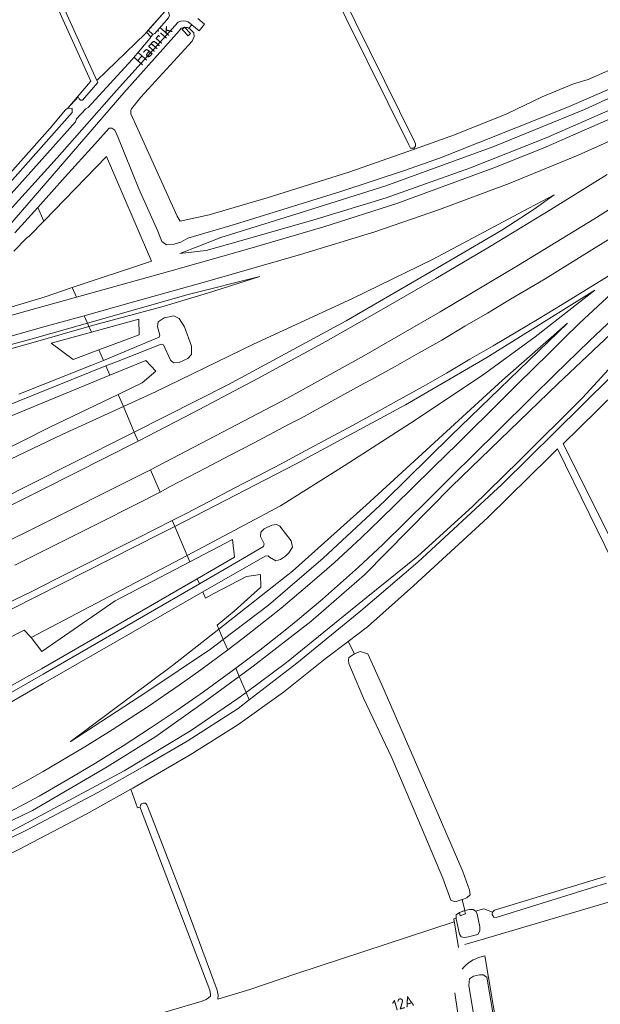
# Model space of a CAD drawing. Header units: metres. Extents: x 209813 to 223847, y 571801 to 587119.
# Tile 76 of 256: x 214250 to 214466, y 574400 to 574766. Entities that reach past the tile are written whole.
import ezdxf
from ezdxf.enums import TextEntityAlignment as Align

# ---------------------------------------------------------------- set-up
doc = ezdxf.new("R2010")
doc.units = ezdxf.units.M
for name, color, linetype, lineweight in [('B-RO-GR-GRAS-GV', 8, 'Continuous', 0), ('B-RO-GR-GROENVOORZIENING-GV', 8, 'Continuous', 0), ('B-RO-GW-TALUD_KRUIN-G', 8, 'Continuous', 0), ('B-RO-KW-KUNSTWERK_STUW-GV', 8, 'Continuous', 0), ('B-RO-OG-BEBOUWING-T18', 8, 'Continuous', 0), ('B-RO-OG-TERREIN_ERF-GV', 8, 'Continuous', 0), ('B-RO-OG-TOPOGRAFIE-T18', 8, 'Continuous', 0), ('B-RO-OG-WEG-GV', 8, 'Continuous', 0), ('B-RO-VH-ONVERHARD-GV', 8, 'Continuous', 0), ('B-RO-VH-VERHARDING_STRAATBAKSTEEN-GV', 8, 'Continuous', 0)]:
    doc.layers.add(name, color=color, linetype=linetype, lineweight=lineweight)
doc.styles.add('NLCS-ISO-M200-T18', font='txt', dxfattribs={"height": 0.36})

msp = doc.modelspace()

# ---------------------------------------------------------------- linework, layer by layer
at = {"layer": 'B-RO-GR-GRAS-GV', "flags": 128}
for points in [[(214154.928, 574745.444), (214182.711, 574675.928), (214183.302, 574674.419), (214219.49, 574688.59), (214234.24, 574698.7), (214235.273, 574697.723), (214236.998, 574699.312), (214260.933, 574726.106), (214266.66, 574732.931), (214267.538, 574733.529), (214275.227, 574742.555), (214276.099, 574743.533), (214265.15, 574767.598), (214251.589, 574799.712), (214237.74, 574831.189), (214221.522, 574868.354), (214213.661, 574886.525), (214163.737, 575002.278), (214145.695, 575044.038)], [(214357.868, 574799.533), (214396.531, 574721.108), (214396.925, 574720.263), (214396.884, 574719.441), (214396.316, 574718.666), (214396.475, 574718.327), (214411.382, 574723.569), (214430.892, 574731.459), (214444.052, 574737.697), (214455.694, 574742.566), (214461.143, 574744.189), (214474.617, 574750.138)], [(214594.904, 574744.238), (214561.539, 574721.355), (214550.204, 574713.836), (214510.256, 574685.007), (214480.464, 574659.863), (214449.817, 574630.926), (214410.446, 574592.878), (214377.882, 574559.856), (214357.915, 574542.496), (214336.521, 574525.97), (214331.279, 574522.126), (214333.859, 574516.116), (214348.935, 574527.351), (214374.638, 574548.308), (214397.818, 574566.887), (214418.101, 574585.373), (214435.438, 574602.27), (214459.088, 574625.772), (214476.959, 574645.214), (214491.308, 574659.479)], [(214333.859, 574516.116), (214335.04, 574513.365), (214352.753, 574527.07), (214376.603, 574546.492), (214397.796, 574564.616), (214429.181, 574593.663), (214458.77, 574622.965), (214481.213, 574645.112), (214507.345, 574669.404), (214529.501, 574688.149), (214555.564, 574709.34), (214569.869, 574719.474), (214590.222, 574734.709), (214597.501, 574739.918), (214595.906, 574742.572), (214594.277, 574741.251), (214570.966, 574724.019), (214554.711, 574711.692), (214540.354, 574700.381), (214519.871, 574684.706), (214505.063, 574672.187), (214491.308, 574659.479)], [(214633.006, 574504.992), (214542.418, 574691.447), (214541.546, 574690.778), (214523.866, 574676.681), (214510.025, 574664.88), (214478.809, 574635.081), (214457.912, 574614.555), (214451.783, 574608.676), (214520.142, 574472.17), (214522.216, 574468.065), (214522.648, 574466.553), (214522.766, 574465.875), (214522.778, 574464.604), (214530.659, 574466.973)], [(214274.848, 574653.559), (214255.087, 574647.936), (214231.338, 574641.458), (214204.574, 574634.014), (214185.515, 574628.279), (214160.086, 574619.85), (214138.405, 574611.073), (214155.983, 574616.891), (214181.22, 574625.071), (214204.653, 574631.96), (214233.784, 574640.486), (214255.471, 574646.638), (214275.381, 574652.316)], [(214473.325, 574558.636), (214449.763, 574606.739), (214446.766, 574603.863), (214423.873, 574581.289), (214396.153, 574555.871), (214379, 574540.548), (214371.855, 574535.129), (214374.179, 574530.504), (214376.351, 574531.386), (214379.216, 574530.583), (214384.38, 574518.989), (214400.266, 574482.575), (214414.479, 574449.559), (214417, 574442.635), (214417.213, 574440.803), (214415.982, 574439.75), (214414.701, 574439.218), (214414.253, 574439.085)], [(214323.718, 574539.736), (214306.482, 574526.203), (214268.395, 574497.77), (214296.98, 574516.327), (214320.565, 574532.239), (214325.372, 574535.882)], [(214371.855, 574535.129), (214363.25, 574528.603), (214347.778, 574516.23), (214330.762, 574504.101), (214313.036, 574492.891), (214291.737, 574480.541), (214291.03, 574480.15)], [(214294.407, 574473.452), (214294.52, 574474.167), (214294.902, 574474.74), (214295.616, 574475.026), (214296.387, 574474.916), (214296.877, 574474.36), (214297.398, 574473.259), (214309.901, 574440.892), (214323.09, 574405.414), (214323.429, 574403.573), (214323.382, 574401.995), (214335.259, 574405.621), (214352.385, 574411.505), (214411.341, 574430.826), (214411.157, 574431.973), (214412.086, 574432.272), (214412.086, 574433.447), (214413.229, 574434.327), (214415.255, 574435.017), (214414.253, 574439.085), (214411.622, 574438.302), (214410.047, 574438.854), (214407.048, 574447.024), (214398.002, 574468.536), (214388.077, 574491.869), (214377.535, 574514.002), (214372.068, 574526.867), (214371.945, 574528.129), (214372.039, 574529.123), (214374.179, 574530.504)], [(214331.279, 574522.126), (214317.917, 574512.328), (214300.282, 574499.827), (214282.177, 574488.493), (214254.403, 574472.207), (214223.481, 574457.295), (214195.611, 574443.447), (214172.109, 574431.596), (214162.998, 574426.602), (214167.287, 574426.554), (214180.181, 574432.364), (214206.993, 574445.331), (214241.64, 574461.994), (214288.437, 574486.973), (214313.176, 574501.897), (214330.824, 574513.854), (214333.859, 574516.116)], [(214234.865, 574376.983), (214317.459, 574401.352), (214319.027, 574401.929), (214319.922, 574402.504), (214320.598, 574403.146), (214320.598, 574403.828), (214320.305, 574405.379), (214294.61, 574472.938), (214294.407, 574473.452), (214293.499, 574473.252), (214291.03, 574480.15), (214274.359, 574470.916), (214249.325, 574457.716), (214216.523, 574441.286), (214196.367, 574431.57), (214199.354, 574422.243), (214197.338, 574411.241), (214225.216, 574420.709), (214226.163, 574421.016), (214232.262, 574401.354), (214233.42, 574397.828)], [(214415.255, 574435.017), (214417.027, 574435.451), (214418.307, 574435.451), (214419.176, 574434.835), (214422.316, 574435.659), (214425.587, 574434.389), (214425.624, 574434.565), (214426.323, 574435.204), (214467.438, 574447.705)]]:
    msp.add_lwpolyline(points, dxfattribs=at)
for points in [[(214309.158, 574679.507), (214318.941, 574680.572), (214326.918, 574682.841), (214358.697, 574691.822), (214385.931, 574700.224), (214417.377, 574711.307), (214445.469, 574722.501), (214476.404, 574736.043), (214510.105, 574752.737), (214531.492, 574764.095), (214552.821, 574776.562), (214526.906, 574765.113), (214497.342, 574750.253), (214459.735, 574733.015), (214426.046, 574719.211), (214385.796, 574704.598), (214353.987, 574694.597), (214324.447, 574685.355), (214316.249, 574682.143)], [(214448.443, 574701.314), (214439.126, 574696.29), (214403.246, 574677.203), (214373.421, 574662.687), (214336.629, 574645.778), (214300.146, 574627.991), (214288.18, 574622.507), (214292.255, 574613.015), (214327.354, 574630.739), (214371.059, 574654.412), (214405.056, 574674.131), (214428.98, 574688.118), (214441.004, 574695.944)], [(214338.941, 574670.841), (214312.308, 574664.231), (214274.848, 574653.559), (214275.381, 574652.316), (214278.882, 574653.314), (214302.56, 574659.556), (214319.542, 574664.638)], [(214463.651, 574665.859), (214423.464, 574640.779), (214393.2, 574623.173), (214352.298, 574601.094), (214307.313, 574577.944), (214311.973, 574567.09), (214318.065, 574570.283), (214346.662, 574585.584), (214370.368, 574600.452), (214395.026, 574616.38), (214421.708, 574634.113), (214441.479, 574648.408)], [(214453.47, 574653.546), (214429.247, 574632.287), (214378.6, 574585.88), (214351.111, 574561.244), (214323.718, 574539.736), (214325.372, 574535.882), (214342.169, 574548.612), (214362.569, 574566.098), (214385.476, 574587.474), (214410.063, 574611.645), (214428.246, 574629.29)], [(214312.953, 574564.809), (214311.973, 574567.09), (214253.892, 574536.642), (214257.794, 574531.436), (214285.174, 574550.24)]]:
    msp.add_lwpolyline(points, close=True, dxfattribs=at)
at = {"layer": 'B-RO-GR-GROENVOORZIENING-GV', "flags": 128}
msp.add_lwpolyline([(214552.821, 574776.562), (214531.492, 574764.095), (214510.105, 574752.737), (214476.404, 574736.043), (214445.469, 574722.501), (214417.377, 574711.307), (214385.931, 574700.224), (214358.697, 574691.822), (214326.918, 574682.841), (214318.941, 574680.572), (214309.158, 574679.507), (214316.249, 574682.143), (214324.447, 574685.355), (214353.987, 574694.597), (214385.796, 574704.598), (214426.046, 574719.211), (214459.735, 574733.015), (214497.342, 574750.253), (214526.906, 574765.113)], close=True, dxfattribs=at)
for points in [[(214472.931, 574742.373), (214453.802, 574734.073), (214434.262, 574726.157), (214406.173, 574715.082), (214392.767, 574710.329), (214369.078, 574702.55), (214329.879, 574690.359), (214312.16, 574685.111), (214309.553, 574683.71), (214307.053, 574682.953), (214304.259, 574682.688), (214302.564, 574683.892), (214301.019, 574687.736), (214293.958, 574703.549), (214286.173, 574722.917), (214284.991, 574725.313), (214283.868, 574726.046), (214282.886, 574726.028), (214277.603, 574720.184), (214266.587, 574708.035), (214256.361, 574696.617), (214258.558, 574691.5), (214281.959, 574715.539), (214298.645, 574676.635), (214269.177, 574666.766), (214270.716, 574663.183), (214306.879, 574673.303), (214334.381, 574681.038), (214362.807, 574689.364), (214389.948, 574698.035), (214426.091, 574711.283), (214444.372, 574718.703), (214473.605, 574731.375)], [(214485.931, 574728.844), (214457.427, 574716.054), (214431.768, 574705.537), (214405.84, 574695.779), (214381.778, 574687.553), (214354.154, 574679.055), (214320.468, 574669.402), (214290.719, 574661.05), (214273.663, 574656.318), (214274.848, 574653.559), (214312.308, 574664.231), (214338.941, 574670.841), (214319.542, 574664.638), (214302.56, 574659.556), (214278.882, 574653.314), (214275.381, 574652.316), (214276.301, 574650.175), (214293.886, 574655.014), (214294.03, 574649.177), (214279.122, 574643.603), (214280.795, 574639.707), (214298.511, 574647.134), (214301.476, 574648.302), (214301.801, 574649.131), (214300.897, 574652.197), (214301.154, 574654.053), (214303.402, 574655.49), (214306.946, 574656.238), (214308.987, 574655.25), (214310.881, 574652.115), (214313.595, 574645.042), (214313.542, 574641.941), (214312.23, 574640.449), (214308.951, 574638.872), (214306.802, 574638.77), (214305.708, 574639.737), (214303.077, 574645.437), (214302.244, 574645.686), (214285.635, 574639.191), (214281.698, 574637.604)], [(214293.721, 574609.602), (214314.23, 574620.279), (214338.187, 574632.904), (214363.484, 574646.755), (214383.37, 574658.019), (214404.487, 574670.141), (214424.448, 574681.935), (214447.226, 574695.843), (214468.269, 574708.822)], [(214488.62, 574708.243), (214463.259, 574692.186), (214435.256, 574675.063), (214406.064, 574657.814), (214377.628, 574641.424), (214349.049, 574625.523), (214298.27, 574599.006)], [(214288.18, 574622.507), (214300.146, 574627.991), (214336.629, 574645.778), (214373.421, 574662.687), (214403.246, 574677.203), (214439.126, 574696.29), (214448.443, 574701.314), (214441.004, 574695.944), (214428.98, 574688.118), (214405.056, 574674.131), (214371.059, 574654.412), (214327.354, 574630.739), (214292.255, 574613.015)], [(214256.361, 574696.617), (214247.856, 574687.165)], [(214247.429, 574680.266), (214252.176, 574685.18), (214253.081, 574685.874), (214258.558, 574691.5)], [(214301.828, 574590.717), (214305.656, 574592.761), (214318.958, 574599.694), (214327.732, 574604.335), (214336.649, 574608.866), (214349.888, 574615.917), (214354.312, 574618.248), (214376.118, 574630.168), (214380.48, 574632.612), (214389.284, 574637.359), (214397.963, 574642.326), (214406.657, 574647.268), (214415.216, 574652.447), (214423.684, 574657.303), (214432.265, 574662.441), (214440.869, 574667.539), (214445.183, 574670.069), (214457.931, 574677.974), (214462.491, 574680.774), (214471.001, 574686.043)], [(214468.622, 574670.981), (214451.511, 574660.478), (214442.965, 574655.285), (214434.369, 574650.175), (214425.749, 574645.105), (214417.067, 574640.142), (214408.373, 574634.996), (214399.696, 574630.024), (214390.974, 574625.131), (214382.217, 574620.303), (214373.446, 574615.5), (214355.844, 574606.001), (214346.967, 574601.247), (214338.074, 574596.673), (214329.232, 574592.003), (214320.415, 574587.282), (214311.513, 574582.726), (214306.374, 574580.129)], [(214269.177, 574666.766), (214259.082, 574663.385), (214199.222, 574645.301)], [(214307.313, 574577.944), (214352.298, 574601.094), (214393.2, 574623.173), (214423.464, 574640.779), (214463.651, 574665.859), (214441.479, 574648.408), (214421.708, 574634.113), (214395.026, 574616.38), (214370.368, 574600.452), (214346.662, 574585.584), (214318.065, 574570.283), (214311.973, 574567.09), (214312.953, 574564.809), (214328.746, 574573.092), (214329.526, 574566.468), (214315.68, 574558.457)], [(214316.499, 574556.548), (214332.547, 574565.82), (214340.342, 574570.479), (214340.529, 574571.421), (214339.242, 574574.201), (214339.309, 574575.734), (214340.607, 574577.083), (214343.404, 574578.386), (214345.217, 574578.629), (214346.406, 574577.999), (214350.607, 574572.59), (214351.072, 574570.25), (214349.714, 574568.154), (214348.537, 574566.866), (214346.622, 574565.557), (214344.902, 574565.174), (214342.598, 574566.428), (214342.044, 574567.023), (214340.986, 574566.894), (214317.776, 574553.576), (214318.794, 574551.205), (214321.905, 574553.019), (214333.988, 574559.353), (214339.262, 574560.066), (214339.343, 574555.379), (214329.457, 574546.364), (214323.107, 574541.158), (214323.718, 574539.736), (214351.111, 574561.244), (214378.6, 574585.88), (214429.247, 574632.287), (214453.47, 574653.546), (214428.246, 574629.29), (214410.063, 574611.645), (214385.476, 574587.474), (214362.569, 574566.098), (214342.169, 574548.612), (214325.372, 574535.882), (214327.054, 574531.964), (214332.768, 574536.335), (214343.752, 574545.019), (214346.857, 574547.54), (214357.587, 574556.535), (214366.635, 574564.427), (214376.687, 574573.663), (214383.875, 574580.615), (214395.324, 574591.792), (214403.869, 574600.218), (214412.419, 574608.583), (214418.124, 574614.192), (214423.773, 574619.858), (214435.123, 574631.106), (214440.817, 574636.725), (214446.551, 574642.304), (214452.235, 574647.934), (214457.974, 574653.508), (214469.788, 574664.527)], [(214228.774, 574651.516), (214255.174, 574658.845), (214270.716, 574663.183)], [(214331.279, 574522.126), (214336.521, 574525.97), (214357.915, 574542.496), (214377.882, 574559.856), (214410.446, 574592.878), (214449.817, 574630.926), (214480.464, 574659.863)], [(214273.663, 574656.318), (214258.61, 574652.142), (214227.893, 574643.483)], [(214470.339, 574655.149), (214461.591, 574646.932), (214453.002, 574638.543), (214448.771, 574634.426), (214440.209, 574626.018), (214427.412, 574613.359), (214418.894, 574604.907), (214410.348, 574596.483), (214401.84, 574588.018), (214393.298, 574579.591), (214384.715, 574571.205), (214375.737, 574562.812), (214366.801, 574554.785), (214362.261, 574550.859), (214353.072, 574543.14), (214348.389, 574539.388), (214338.974, 574531.945), (214329.98, 574525.151)], [(214279.122, 574643.603), (214269.482, 574639.999), (214261.316, 574646.051), (214276.301, 574650.175)], [(214249.28, 574627.186), (214276.436, 574637.879), (214280.795, 574639.707)], [(214283.181, 574634.151), (214296.509, 574639.618), (214300.316, 574635.64), (214295.233, 574631.298), (214286.253, 574626.994)], [(214235.246, 574614.49), (214283.181, 574634.151), (214281.698, 574637.604), (214215.828, 574611.081)], [(214265.437, 574612.085), (214288.18, 574622.507), (214286.253, 574626.994), (214260.595, 574614.697), (214222.769, 574595.661)], [(214149.136, 574542.314), (214228.811, 574581.133), (214268.031, 574600.782), (214292.255, 574613.015), (214288.18, 574622.507)], [(214149.136, 574542.314), (214117.972, 574527.56), (214112.035, 574523.518), (214111.201, 574522.807), (214112.23, 574523.343), (214112.529, 574522.777), (214111.938, 574522.515), (214112.089, 574522.191), (214111.008, 574521.615), (214111.773, 574520.312), (214153.347, 574540.442), (214190.346, 574558.39), (214224.39, 574574.935), (214258.059, 574591.679), (214293.721, 574609.602), (214292.255, 574613.015)], [(214265.437, 574612.085), (214223.935, 574592.398), (214154.944, 574560.227), (214114.589, 574541.658), (214105.748, 574537.112), (214102.241, 574534.214), (214100.672, 574531.539), (214099.863, 574527.633), (214101.117, 574522.208), (214101.365, 574520.487), (214102.309, 574518.51), (214111.201, 574522.807)], [(214247.751, 574563.51), (214256.701, 574567.972), (214261.197, 574570.159), (214274.575, 574576.945), (214279.056, 574579.164), (214292.35, 574585.838), (214301.828, 574590.717), (214298.27, 574599.006), (214252.256, 574575.962), (214217.174, 574558.757)], [(214307.313, 574577.944), (214306.374, 574580.129), (214293.69, 574573.648), (214271.729, 574562.593), (214262.767, 574558.156), (214253.861, 574553.605), (214244.85, 574549.268), (214226.914, 574540.418), (214208.938, 574531.652), (214199.963, 574527.242), (214190.942, 574522.925), (214181.972, 574518.505), (214172.962, 574514.166), (214163.962, 574509.808), (214145.98, 574501.054), (214136.977, 574496.701), (214127.078, 574491.582), (214127.496, 574490.403), (214127.645, 574490.083), (214127.397, 574489.969), (214127.671, 574489.431)], [(214201.166, 574509.712), (214202.188, 574514.4), (214251.328, 574539.308), (214253.892, 574536.642), (214311.973, 574567.09), (214307.313, 574577.944), (214301.844, 574575.13), (214246.863, 574547.264), (214204.57, 574526.31), (214128.708, 574489.236), (214127.113, 574489.147), (214118.573, 574484.964), (214119.861, 574482.278), (214122.957, 574477.438), (214126.023, 574475.206), (214129.351, 574474.606), (214131.918, 574475.079), (214135.319, 574476.198)], [(214196.723, 574487.618), (214258.314, 574522.931), (214316.499, 574556.548), (214315.68, 574558.457), (214257.716, 574524.964), (214207.138, 574496.96)], [(214317.776, 574553.576), (214258.401, 574519.467), (214201.512, 574486.671)], [(214244.498, 574479.074), (214251.522, 574482.907), (214258.38, 574486.728), (214273.827, 574495.967), (214283.976, 574502.292), (214290.714, 574506.607), (214297.439, 574510.944), (214308.992, 574518.883), (214316.989, 574524.557), (214327.054, 574531.964)], [(214223.481, 574457.295), (214254.403, 574472.207), (214282.177, 574488.493), (214300.282, 574499.827), (214317.917, 574512.328), (214331.279, 574522.126), (214329.98, 574525.151), (214318.022, 574516.43), (214308.172, 574509.569), (214298.143, 574502.81), (214288.064, 574496.296), (214277.816, 574489.901), (214267.531, 574483.718), (214256.837, 574477.604), (214251.579, 574474.71), (214240.218, 574468.735)], [(214218.627, 574448.528), (214252.704, 574465.219), (214278.642, 574478.894), (214296.218, 574488.858), (214311.891, 574498.093), (214330.945, 574510.196), (214335.04, 574513.365), (214333.859, 574516.116), (214330.824, 574513.854), (214313.176, 574501.897), (214288.437, 574486.973), (214241.64, 574461.994)]]:
    msp.add_lwpolyline(points, dxfattribs=at)
at = {"layer": 'B-RO-GW-TALUD_KRUIN-G', "flags": 128}
for points in [[(214309.158, 574679.507), (214318.941, 574680.572), (214326.918, 574682.841), (214358.697, 574691.822), (214385.931, 574700.224), (214417.377, 574711.307), (214445.469, 574722.501), (214476.404, 574736.043), (214510.105, 574752.737), (214531.492, 574764.095), (214552.821, 574776.562)], [(214594.904, 574744.238), (214561.539, 574721.355), (214550.204, 574713.836), (214510.256, 574685.007), (214480.464, 574659.863), (214449.817, 574630.926), (214410.446, 574592.878), (214377.882, 574559.856), (214357.915, 574542.496), (214336.521, 574525.97), (214331.279, 574522.126)], [(214292.255, 574613.015), (214327.354, 574630.739), (214371.059, 574654.412), (214405.056, 574674.131), (214428.98, 574688.118), (214441.004, 574695.944), (214448.443, 574701.314)], [(214338.941, 574670.841), (214312.308, 574664.231), (214274.848, 574653.559)], [(214463.651, 574665.859), (214423.464, 574640.779), (214393.2, 574623.173), (214352.298, 574601.094), (214307.313, 574577.944)], [(214274.848, 574653.559), (214255.087, 574647.936), (214231.338, 574641.458), (214204.574, 574634.014), (214185.515, 574628.279), (214160.086, 574619.85), (214138.405, 574611.073)], [(214325.372, 574535.882), (214342.169, 574548.612), (214362.569, 574566.098), (214385.476, 574587.474), (214410.063, 574611.645), (214428.246, 574629.29), (214453.47, 574653.546)], [(214111.201, 574522.807), (214112.035, 574523.518), (214117.972, 574527.56), (214149.136, 574542.314), (214228.811, 574581.133), (214268.031, 574600.782), (214292.255, 574613.015)], [(214307.313, 574577.944), (214301.844, 574575.13), (214246.863, 574547.264), (214204.57, 574526.31), (214128.708, 574489.236), (214127.113, 574489.147)], [(214268.395, 574497.77), (214296.98, 574516.327), (214320.565, 574532.239), (214325.372, 574535.882)], [(214331.279, 574522.126), (214317.917, 574512.328), (214300.282, 574499.827), (214282.177, 574488.493), (214254.403, 574472.207), (214223.481, 574457.295), (214195.611, 574443.447), (214172.109, 574431.596), (214162.998, 574426.602)]]:
    msp.add_lwpolyline(points, dxfattribs=at)
at = {"layer": 'B-RO-KW-KUNSTWERK_STUW-GV', "flags": 128}
for points in [[(214310.295, 574762.6), (214312.278, 574760.484), (214313.215, 574761.363), (214310.996, 574763.719), (214310.064, 574762.845)], [(214413.544, 574433.057), (214415.468, 574433.822), (214415.178, 574434.991), (214413.229, 574434.327)]]:
    msp.add_lwpolyline(points, close=True, dxfattribs=at)
at = {"layer": 'B-RO-OG-TERREIN_ERF-GV', "flags": 128}
msp.add_lwpolyline([(214279.54, 574796.205), (214276.946, 574794.89), (214275.862, 574794.552), (214273.41, 574794.143), (214271.047, 574793.468), (214268.569, 574792.189), (214270.947, 574787.604), (214264.876, 574784.456), (214262.693, 574788.667), (214263.511, 574789.092), (214263.313, 574789.474), (214259.166, 574787.333), (214267.262, 574768.16), (214278.338, 574743.815), (214296.26, 574761.19), (214304.555, 574770.65), (214303.464, 574774.031), (214297.61, 574791.27), (214295.623, 574803.448)], dxfattribs=at)
at = {"layer": 'B-RO-OG-WEG-GV', "flags": 128}
for points in [[(214297.469, 574762.569), (214299.126, 574760.897), (214299.884, 574761.34), (214305.018, 574767.117), (214305.338, 574767.968), (214304.555, 574770.65)], [(214432.655, 574316.972), (214431.597, 574317.924), (214431.213, 574319.563), (214416.796, 574407.171), (214416.94, 574409.568), (214418.489, 574410.658), (214420.667, 574411.152), (214422.124, 574411.152), (214423.498, 574410.258), (214427.744, 574384.534), (214432.595, 574357.364), (214438.53, 574323.857), (214438.888, 574318.763), (214438.261, 574317.411), (214434.317, 574316.643)]]:
    msp.add_lwpolyline(points, close=True, dxfattribs=at)
for points in [[(214308.611, 574765.506), (214285.683, 574740.128), (214263.52, 574715.059), (214243.304, 574692.761), (214235.607, 574684.664), (214229.523, 574679.834), (214222.152, 574675.644), (214205.753, 574669.058), (214178.154, 574657.85), (214122.216, 574634.694), (214110.159, 574630.503), (214101.91, 574629.455), (214093.466, 574629.348), (214055.267, 574631.041), (214053.118, 574630.704)], [(214240.303, 574683.814), (214288.345, 574739.291), (214309.052, 574762.477), (214309.748, 574763.232), (214310.863, 574763.594), (214310.996, 574763.719), (214311.127, 574763.58), (214312.05, 574763.531), (214312.549, 574763.232), (214313.691, 574764.495), (214312.34, 574765.613)], [(214193.979, 574668.44), (214210.139, 574674.857), (214222.004, 574679.938), (214228.439, 574683.726), (214232.555, 574686.809), (214238.063, 574692.413), (214270.345, 574728.453), (214270.744, 574729.526), (214274.2, 574733.337), (214275.066, 574733.783), (214291.29, 574751.547), (214298.093, 574759.453), (214298.358, 574760.068)], [(214298.358, 574760.068), (214296.783, 574761.787), (214296.26, 574761.19), (214278.338, 574743.815), (214278.65, 574743.129), (214272.977, 574736.502), (214272.219, 574736.54), (214271.712, 574736.958), (214271.394, 574737.786), (214267.538, 574733.529), (214269.188, 574733.451), (214269.088, 574731.948), (214243.155, 574702.495)], [(214415.295, 574422.423), (214420.829, 574424.044), (214504.45, 574448.735), (214510.838, 574450.361), (214524.482, 574375.412), (214538.026, 574301.373), (214538.17, 574300.113), (214553.111, 574218.532), (214569.637, 574128.971), (214529.378, 574121.519), (214499.37, 574115.684), (214485.709, 574112.921), (214477.599, 574111.577), (214470.008, 574111.061), (214461.629, 574110.18), (214408.405, 574102.465)], [(214468.027, 574445.182), (214440.001, 574436.529), (214426.959, 574432.457), (214426.002, 574432.577), (214425.397, 574433.485), (214425.587, 574434.389), (214422.316, 574435.659), (214419.176, 574434.835), (214419.329, 574434.727), (214419.88, 574433.688), (214420.878, 574428.966), (214420.814, 574427.451), (214420.072, 574426.157), (214416.62, 574425.186), (214415.186, 574424.959), (214413.911, 574425.219), (214413.298, 574426.201), (214412.086, 574431.886), (214412.086, 574432.272), (214411.157, 574431.973), (214412.925, 574421.255)], [(214411.475, 574404.455), (214412.571, 574397.636), (214418.922, 574360.886), (214426.095, 574320.454), (214427.535, 574318.213), (214429.189, 574316.381), (214431.552, 574314.895), (214433.327, 574314.226), (214435.556, 574314.106), (214437.979, 574314.252), (214440.534, 574315.153), (214435.753, 574342.185), (214434.88, 574347.314), (214428.826, 574382.236), (214422.692, 574418.193), (214421.32, 574417.793)]]:
    msp.add_lwpolyline(points, dxfattribs=at)
at = {"layer": 'B-RO-OG-WEG-GV'}
for points in [[(214312.34, 574765.613, 0.2389491), (214308.611, 574765.506)], [(214421.32, 574417.793, 0.169073), (214414.287, 574413.21)]]:
    msp.add_lwpolyline(points, format="xyb", dxfattribs=at)
at = {"layer": 'B-RO-VH-ONVERHARD-GV', "flags": 128}
msp.add_lwpolyline([(214315.842, 574766.874), (214318.404, 574764.741), (214316.346, 574762.297), (214313.691, 574764.495), (214312.549, 574763.232), (214313.022, 574762.948), (214314.394, 574761.575), (214314.592, 574760.191), (214313.848, 574758.493), (214294.731, 574737.675), (214291.208, 574733.251), (214290.955, 574732.687), (214290.988, 574731.476), (214293.606, 574725.656), (214308.195, 574693.391), (214309.267, 574691.541), (214320.162, 574693.889), (214341.761, 574700.18), (214372.054, 574709.739), (214396.475, 574718.327), (214396.316, 574718.666), (214395.058, 574718.666), (214394.403, 574719.874), (214355.615, 574798.31)], dxfattribs=at)
at = {"layer": 'B-RO-VH-VERHARDING_STRAATBAKSTEEN-GV', "flags": 128}
msp.add_lwpolyline([(214299.126, 574760.897), (214297.469, 574762.569), (214296.783, 574761.787), (214298.358, 574760.068)], close=True, dxfattribs=at)

# ---------------------------------------------------------------- texts
at = {"layer": 'B-RO-OG-BEBOUWING-T18', "style": 'NLCS-ISO-M200-T18'}
msp.add_text('12A', height=4, rotation=16.3, dxfattribs=at).set_placement((214392.253, 574400.594), align=Align.MIDDLE)
at = {"layer": 'B-RO-OG-TOPOGRAFIE-T18', "style": 'NLCS-ISO-M200-T18'}
msp.add_text('Hamrik', height=4.5, rotation=48.2, dxfattribs=at).set_placement((214299.189, 574757.187), align=Align.MIDDLE)

doc.saveas('drawing.dxf')
